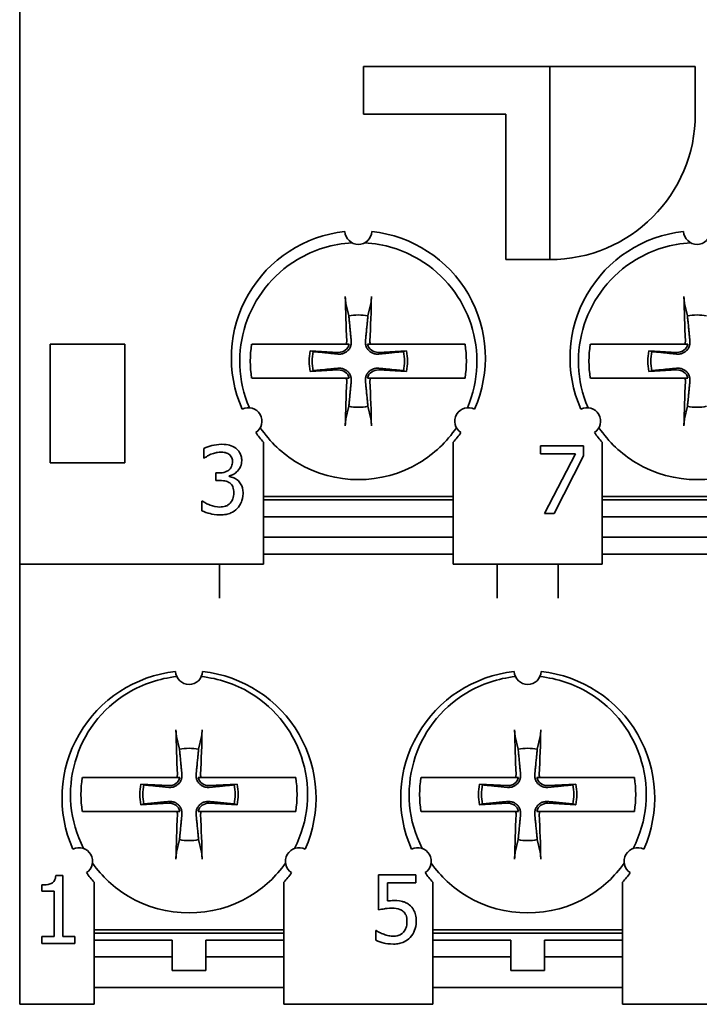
# Model space of a CAD drawing. Header units: millimetres. Extents: x 30 to 186, y 17 to 291.
# Tile 5 of 12: x 30 to 50, y 192 to 222. Entities that reach past the tile are written whole.
import ezdxf

# ---------------------------------------------------------------- set-up
doc = ezdxf.new("R2010")
doc.units = ezdxf.units.MM
doc.layers.add('Visible (ISO)', color=7, linetype='Continuous', lineweight=35)

msp = doc.modelspace()

# ---------------------------------------------------------------- linework, layer by layer
at = {"layer": 'Visible (ISO)'}
for p, q in [((30.339, 206.486), (30.339, 265.486)), ((40.489, 220.186), (50.289, 220.186)), ((40.489, 218.786), (40.489, 220.186)), ((45.989, 214.486), (45.989, 220.186)), ((50.289, 220.186), (50.289, 218.786)), ((44.689, 218.786), (40.489, 218.786)), ((44.689, 214.486), (44.689, 218.786)), ((45.989, 214.486), (44.689, 214.486)), ((39.97, 213.193), (40.057, 212.821)), ((40.622, 212.821), (40.708, 213.193)), ((49.97, 213.193), (50.057, 212.821)), ((31.239, 211.986), (33.439, 211.986)), ((31.239, 208.486), (31.239, 211.986)), ((33.439, 211.986), (33.439, 208.486)), ((39.983, 211.986), (37.546, 211.986)), ((39.747, 211.746), (38.92, 211.789)), ((39.004, 211.769), (38.92, 211.789)), ((43.133, 211.986), (40.696, 211.986)), ((41.759, 211.789), (40.932, 211.746)), ((41.759, 211.789), (41.674, 211.769)), ((49.983, 211.986), (47.546, 211.986)), ((49.747, 211.746), (48.92, 211.789)), ((49.004, 211.769), (48.92, 211.789)), ((38.92, 211.184), (39.747, 211.227)), ((38.92, 211.184), (39.004, 211.204)), ((40.932, 211.227), (41.759, 211.184)), ((41.674, 211.204), (41.759, 211.184)), ((48.92, 211.184), (49.747, 211.227)), ((48.92, 211.184), (49.004, 211.204)), ((37.546, 210.986), (39.983, 210.986)), ((40.696, 210.986), (43.133, 210.986)), ((47.546, 210.986), (49.983, 210.986)), ((40.057, 210.152), (39.97, 209.779)), ((40.708, 209.779), (40.622, 210.152)), ((50.057, 210.152), (49.97, 209.779)), ((35.774, 208.905), (35.774, 208.622)), ((37.539, 206.486), (37.539, 209.092)), ((43.139, 209.092), (43.139, 206.486)), ((45.722, 208.986), (45.722, 208.751)), ((46.991, 208.986), (45.722, 208.986)), ((46.991, 208.687), (46.991, 208.986)), ((47.539, 206.486), (47.539, 209.092)), ((35.774, 208.622), (35.79, 208.622)), ((45.722, 208.751), (46.754, 208.751)), ((46.754, 208.751), (45.84, 206.986)), ((46.125, 206.986), (46.991, 208.687)), ((33.439, 208.486), (31.239, 208.486)), ((36.216, 208.183), (36.127, 208.183)), ((36.127, 208.183), (36.127, 207.961)), ((36.526, 208.079), (36.526, 208.098)), ((36.127, 207.961), (36.24, 207.961)), ((38.261, 207.486), (37.539, 207.486)), ((38.539, 207.486), (38.261, 207.486)), ((42.139, 207.486), (38.539, 207.486)), ((42.417, 207.486), (42.139, 207.486)), ((43.139, 207.486), (42.417, 207.486)), ((48.261, 207.486), (47.539, 207.486)), ((48.539, 207.486), (48.261, 207.486)), ((52.139, 207.486), (48.539, 207.486)), ((35.718, 207.351), (35.718, 207.067)), ((35.738, 207.351), (35.718, 207.351)), ((43.139, 207.386), (37.539, 207.386)), ((53.139, 207.386), (47.539, 207.386)), ((37.539, 206.886), (43.139, 206.886)), ((45.84, 206.986), (46.125, 206.986)), ((47.539, 206.886), (53.139, 206.886)), ((30.339, 205.486), (30.339, 206.486)), ((37.539, 206.486), (37.539, 205.486)), ((37.539, 206.286), (43.139, 206.286)), ((43.139, 205.486), (43.139, 206.486)), ((47.539, 206.486), (47.539, 205.486)), ((47.539, 206.286), (53.139, 206.286)), ((43.139, 205.786), (37.539, 205.786)), ((53.139, 205.786), (47.539, 205.786)), ((30.339, 205.486), (30.339, 204.486)), ((30.339, 205.486), (37.539, 205.486)), ((36.239, 204.486), (36.239, 205.486)), ((43.139, 205.486), (47.539, 205.486)), ((44.439, 205.486), (44.439, 204.486)), ((46.239, 204.486), (46.239, 205.486)), ((30.339, 193.486), (30.339, 204.486)), ((34.97, 200.393), (35.057, 200.021)), ((35.622, 200.021), (35.708, 200.393)), ((44.97, 200.393), (45.057, 200.021)), ((45.622, 200.021), (45.708, 200.393)), ((34.983, 199.186), (32.546, 199.186)), ((34.747, 198.946), (33.92, 198.989)), ((34.004, 198.969), (33.92, 198.989)), ((38.133, 199.186), (35.696, 199.186)), ((36.759, 198.989), (35.932, 198.946)), ((36.759, 198.989), (36.674, 198.969)), ((44.983, 199.186), (42.546, 199.186)), ((44.747, 198.946), (43.92, 198.989)), ((44.004, 198.969), (43.92, 198.989)), ((48.133, 199.186), (45.696, 199.186)), ((46.759, 198.989), (45.932, 198.946)), ((46.759, 198.989), (46.674, 198.969)), ((33.92, 198.384), (34.747, 198.427)), ((33.92, 198.384), (34.004, 198.404)), ((35.932, 198.427), (36.759, 198.384)), ((36.674, 198.404), (36.759, 198.384)), ((43.92, 198.384), (44.747, 198.427)), ((43.92, 198.384), (44.004, 198.404)), ((45.932, 198.427), (46.759, 198.384)), ((46.674, 198.404), (46.759, 198.384)), ((32.546, 198.186), (34.983, 198.186)), ((35.696, 198.186), (38.133, 198.186)), ((42.546, 198.186), (44.983, 198.186)), ((45.696, 198.186), (48.133, 198.186)), ((35.057, 197.352), (34.97, 196.979)), ((35.708, 196.979), (35.622, 197.352)), ((45.057, 197.352), (44.97, 196.979)), ((45.708, 196.979), (45.622, 197.352)), ((31.613, 196.29), (31.405, 196.29)), ((31.613, 194.487), (31.613, 196.29)), ((32.539, 193.486), (32.539, 196.092)), ((38.139, 196.092), (38.139, 193.486)), ((42.036, 196.308), (40.938, 196.308)), ((40.938, 196.308), (40.938, 195.277)), ((41.196, 195.539), (41.196, 196.073)), ((41.196, 196.073), (42.036, 196.073)), ((42.036, 196.073), (42.036, 196.308)), ((42.539, 193.486), (42.539, 196.092)), ((48.139, 196.092), (48.139, 193.486)), ((30.992, 196.011), (30.992, 195.828)), ((30.992, 195.828), (31.355, 195.828)), ((31.355, 195.828), (31.355, 194.487)), ((33.261, 194.686), (32.539, 194.686)), ((33.539, 194.686), (33.261, 194.686)), ((37.139, 194.686), (33.539, 194.686)), ((37.417, 194.686), (37.139, 194.686)), ((38.139, 194.686), (37.417, 194.686)), ((40.875, 194.662), (40.856, 194.662)), ((40.856, 194.662), (40.856, 194.379)), ((43.261, 194.686), (42.539, 194.686)), ((43.539, 194.686), (43.261, 194.686)), ((47.139, 194.686), (43.539, 194.686)), ((47.417, 194.686), (47.139, 194.686)), ((48.139, 194.686), (47.417, 194.686)), ((30.992, 194.487), (30.992, 194.283)), ((31.355, 194.487), (30.992, 194.487)), ((31.968, 194.487), (31.613, 194.487)), ((31.968, 194.283), (31.968, 194.487)), ((38.139, 194.586), (32.539, 194.586)), ((34.839, 194.386), (32.539, 194.386)), ((34.839, 193.886), (34.839, 194.386)), ((38.139, 194.386), (35.839, 194.386)), ((35.839, 194.386), (35.839, 193.886)), ((48.139, 194.586), (42.539, 194.586)), ((44.839, 194.386), (42.539, 194.386)), ((44.839, 193.886), (44.839, 194.386)), ((48.139, 194.386), (45.839, 194.386)), ((45.839, 194.386), (45.839, 193.886)), ((30.992, 194.283), (31.968, 194.283)), ((32.539, 193.886), (34.839, 193.886)), ((34.839, 193.486), (34.839, 193.886)), ((35.839, 193.886), (38.139, 193.886)), ((35.839, 193.886), (35.839, 193.486)), ((42.539, 193.886), (44.839, 193.886)), ((44.839, 193.486), (44.839, 193.886)), ((45.839, 193.886), (48.139, 193.886)), ((45.839, 193.886), (45.839, 193.486)), ((30.339, 192.486), (30.339, 193.486)), ((32.539, 193.486), (32.539, 192.486)), ((35.839, 193.486), (34.839, 193.486)), ((38.139, 192.486), (38.139, 193.486)), ((42.539, 193.486), (42.539, 192.486)), ((45.839, 193.486), (44.839, 193.486)), ((48.139, 192.486), (48.139, 193.486)), ((32.539, 192.986), (38.139, 192.986)), ((42.539, 192.986), (48.139, 192.986)), ((30.339, 192.486), (32.539, 192.486)), ((38.139, 192.486), (42.539, 192.486)), ((48.139, 192.486), (52.539, 192.486))]:
    msp.add_line(p, q, dxfattribs=at)
for centre, radius, start, end in [((45.989, 218.786), 4.3, 270, 0), ((40.339, 211.586), 3.75, 96.1145, 203.8855), ((40.339, 215.336), 0.4, 183.0572, 356.9428), ((40.339, 211.586), 3.75, 336.1145, 83.8855), ((50.339, 211.586), 3.75, 96.1145, 203.8855), ((50.339, 215.336), 0.4, 183.0572, 356.9428), ((40.339, 211.486), 3.5, 93.0229, 120.9497), ((40.339, 211.486), 3.5, 59.0503, 86.9771), ((50.339, 211.486), 3.5, 93.0229, 120.9497), ((40.339, 211.486), 3.5, 120.9497, 203.1517), ((40.339, 211.486), 3.5, 336.8483, 59.0503), ((50.339, 211.486), 3.5, 120.9497, 203.1517), ((40.339, 211.486), 1.364, 78.0487, 101.9513), ((50.339, 211.486), 1.364, 78.0487, 101.9513), ((40.339, 211.486), 3.19, 170.9822, 189.0178), ((40.339, 211.486), 1.451, 167.9816, 192.0184), ((40.339, 211.486), 1.364, 168.0487, 191.9513), ((39.763, 212.062), 0.317, 267.0335, 346.1335), ((40.915, 212.062), 0.317, 193.8665, 272.9665), ((40.339, 211.486), 1.364, 348.0487, 11.9513), ((40.339, 211.486), 1.451, 347.9816, 12.0184), ((40.339, 211.486), 3.19, 350.9822, 9.0178), ((50.339, 211.486), 3.19, 170.9822, 189.0178), ((50.339, 211.486), 1.451, 167.9816, 192.0184), ((50.339, 211.486), 1.364, 168.0487, 191.9513), ((49.763, 212.062), 0.317, 267.0335, 346.1335), ((39.763, 210.91), 0.317, 13.8665, 92.9665), ((40.915, 210.91), 0.317, 87.0335, 166.1335), ((49.763, 210.91), 0.317, 13.8665, 92.9665), ((37.092, 209.711), 0.4, 303.0572, 116.9428), ((40.339, 211.486), 1.364, 258.0487, 281.9513), ((43.587, 209.711), 0.4, 63.0572, 236.9428), ((47.092, 209.711), 0.4, 303.0572, 116.9428), ((50.339, 211.486), 1.364, 258.0487, 281.9513), ((40.339, 211.486), 3.5, 214.1666, 239.0503), ((40.339, 211.486), 3.5, 300.9497, 325.8334), ((50.339, 211.486), 3.5, 214.1666, 239.0503), ((40.339, 211.586), 3.75, 216.1145, 221.6975), ((40.339, 211.586), 3.75, 318.3025, 323.8855), ((50.339, 211.586), 3.75, 216.1145, 221.6975), ((40.339, 211.486), 3.5, 239.0503, 300.9497), ((50.339, 211.486), 3.5, 239.0503, 300.9497), ((35.339, 198.586), 3.75, 96.1145, 203.8855), ((35.339, 198.686), 3.5, 95.9469, 120.9497), ((35.339, 202.336), 0.4, 183.0572, 356.9428), ((35.339, 198.686), 3.5, 59.0503, 84.0531), ((35.339, 198.586), 3.75, 336.1145, 83.8855), ((45.339, 198.586), 3.75, 96.1145, 203.8855), ((45.339, 198.686), 3.5, 95.9469, 120.9497), ((45.339, 202.336), 0.4, 183.0572, 356.9428), ((45.339, 198.686), 3.5, 59.0503, 84.0531), ((45.339, 198.586), 3.75, 336.1145, 83.8855), ((35.339, 198.686), 3.5, 120.9497, 207.1662), ((35.339, 198.686), 3.5, 332.8338, 59.0503), ((45.339, 198.686), 3.5, 120.9497, 207.1662), ((45.339, 198.686), 3.5, 332.8338, 59.0503), ((35.339, 198.686), 1.364, 78.0487, 101.9513), ((45.339, 198.686), 1.364, 78.0487, 101.9513), ((35.339, 198.686), 3.19, 170.9822, 189.0178), ((35.339, 198.686), 1.451, 167.9816, 192.0184), ((35.339, 198.686), 1.364, 168.0487, 191.9513), ((34.763, 199.262), 0.317, 267.0335, 346.1335), ((35.915, 199.262), 0.317, 193.8665, 272.9665), ((35.339, 198.686), 1.364, 348.0487, 11.9513), ((35.339, 198.686), 1.451, 347.9816, 12.0184), ((35.339, 198.686), 3.19, 350.9822, 9.0178), ((45.339, 198.686), 3.19, 170.9822, 189.0178), ((45.339, 198.686), 1.451, 167.9816, 192.0184), ((45.339, 198.686), 1.364, 168.0487, 191.9513), ((44.763, 199.262), 0.317, 267.0335, 346.1335), ((45.915, 199.262), 0.317, 193.8665, 272.9665), ((45.339, 198.686), 1.364, 348.0487, 11.9513), ((45.339, 198.686), 1.451, 347.9816, 12.0184), ((45.339, 198.686), 3.19, 350.9822, 9.0178), ((34.763, 198.11), 0.317, 13.8665, 92.9665), ((35.915, 198.11), 0.317, 87.0335, 166.1335), ((44.763, 198.11), 0.317, 13.8665, 92.9665), ((45.915, 198.11), 0.317, 87.0335, 166.1335), ((35.339, 198.686), 1.364, 258.0487, 281.9513), ((45.339, 198.686), 1.364, 258.0487, 281.9513), ((32.092, 196.711), 0.4, 303.0572, 116.9428), ((38.587, 196.711), 0.4, 63.0572, 236.9428), ((42.092, 196.711), 0.4, 303.0572, 116.9428), ((48.587, 196.711), 0.4, 63.0572, 236.9428), ((35.339, 198.686), 3.5, 215.4449, 239.0503), ((35.339, 198.686), 3.5, 300.9497, 324.5551), ((45.339, 198.686), 3.5, 215.4449, 239.0503), ((45.339, 198.686), 3.5, 300.9497, 324.5551), ((35.339, 198.586), 3.75, 216.1145, 221.6975), ((35.339, 198.586), 3.75, 318.3025, 323.8855), ((45.339, 198.586), 3.75, 216.1145, 221.6975), ((45.339, 198.586), 3.75, 318.3025, 323.8855), ((35.339, 198.686), 3.5, 239.0503, 300.9497), ((45.339, 198.686), 3.5, 239.0503, 300.9497)]:
    msp.add_arc(centre, radius, start, end, dxfattribs=at)
for centre, major_axis, start_param, end_param in [((40.546, 211.497), (0.31, -5.988), 4.385115, 4.611319), ((40.132, 211.497), (0.31, 5.988), 4.813459, 5.039663), ((50.546, 211.497), (0.31, -5.988), 4.385115, 4.611319), ((40.546, 211.476), (-0.31, -5.988), 4.813459, 5.039663), ((40.132, 211.476), (-0.31, 5.988), 4.385115, 4.611319), ((50.546, 211.476), (-0.31, -5.988), 4.813459, 5.039663), ((35.546, 198.697), (0.31, -5.988), 4.385115, 4.611319), ((35.132, 198.697), (0.31, 5.988), 4.813459, 5.039663), ((45.546, 198.697), (0.31, -5.988), 4.385115, 4.611319), ((45.132, 198.697), (0.31, 5.988), 4.813459, 5.039663), ((35.546, 198.676), (-0.31, -5.988), 4.813459, 5.039663), ((35.132, 198.676), (-0.31, 5.988), 4.385115, 4.611319), ((45.546, 198.676), (-0.31, -5.988), 4.813459, 5.039663), ((45.132, 198.676), (-0.31, 5.988), 4.385115, 4.611319)]:
    msp.add_ellipse(centre, major_axis=major_axis, ratio=0.087156, start_param=start_param, end_param=end_param, dxfattribs=at)
for points, knots in [([(39.97, 213.193), (39.968, 213.201), (39.966, 213.212), (39.963, 213.238), (39.961, 213.259), (39.957, 213.297), (39.956, 213.321), (39.954, 213.359), (39.953, 213.379), (39.952, 213.397)], [0.05679712, 0.05679712, 0.05679712, 0.05679712, 0.06179344, 0.06179344, 0.06795878, 0.06795878, 0.07419119, 0.07419119, 0.07940356, 0.07940356, 0.07940356, 0.07940356]), ([(40.726, 213.397), (40.726, 213.379), (40.725, 213.359), (40.723, 213.321), (40.721, 213.297), (40.718, 213.259), (40.715, 213.238), (40.712, 213.212), (40.71, 213.201), (40.708, 213.193)], [0.01964779, 0.01964779, 0.01964779, 0.01964779, 0.02486016, 0.02486016, 0.03109257, 0.03109257, 0.03725791, 0.03725791, 0.04225423, 0.04225423, 0.04225423, 0.04225423]), ([(49.97, 213.193), (49.968, 213.201), (49.966, 213.212), (49.963, 213.238), (49.961, 213.259), (49.957, 213.297), (49.956, 213.321), (49.954, 213.359), (49.953, 213.379), (49.952, 213.397)], [0.05679712, 0.05679712, 0.05679712, 0.05679712, 0.06179344, 0.06179344, 0.06795878, 0.06795878, 0.07419119, 0.07419119, 0.07940356, 0.07940356, 0.07940356, 0.07940356]), ([(40.129, 212.081), (40.13, 212.075), (40.13, 212.068), (40.132, 212.027), (40.128, 211.991), (40.113, 211.931), (40.102, 211.901), (40.07, 211.845), (40.05, 211.819), (40.007, 211.775), (39.981, 211.755), (39.925, 211.724), (39.895, 211.713), (39.835, 211.697), (39.799, 211.694), (39.757, 211.695), (39.751, 211.696), (39.744, 211.696)], [0.15911195, 0.15911195, 0.15911195, 0.15911195, 0.16115379, 0.16115379, 0.17207861, 0.17207861, 0.18130902, 0.18130902, 0.19053944, 0.19053944, 0.19976985, 0.19976985, 0.20900026, 0.20900026, 0.21992508, 0.21992508, 0.22196692, 0.22196692, 0.22196692, 0.22196692]), ([(40.934, 211.696), (40.928, 211.696), (40.921, 211.695), (40.879, 211.694), (40.844, 211.697), (40.783, 211.713), (40.754, 211.724), (40.698, 211.755), (40.671, 211.775), (40.628, 211.819), (40.608, 211.845), (40.577, 211.901), (40.565, 211.931), (40.55, 211.991), (40.546, 212.027), (40.548, 212.068), (40.549, 212.075), (40.549, 212.081)], [0.15911195, 0.15911195, 0.15911195, 0.15911195, 0.16115379, 0.16115379, 0.17207861, 0.17207861, 0.18130902, 0.18130902, 0.19053944, 0.19053944, 0.19976985, 0.19976985, 0.20900026, 0.20900026, 0.21992508, 0.21992508, 0.22196692, 0.22196692, 0.22196692, 0.22196692]), ([(40.696, 211.986), (40.688, 212.007), (40.684, 212.029), (40.682, 212.058), (40.682, 212.066), (40.682, 212.074)], [0.028720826, 0.028720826, 0.028720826, 0.028720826, 0.035056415, 0.035056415, 0.037440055, 0.037440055, 0.037440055, 0.037440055]), ([(50.129, 212.081), (50.13, 212.075), (50.13, 212.068), (50.132, 212.027), (50.128, 211.991), (50.113, 211.931), (50.102, 211.901), (50.07, 211.845), (50.05, 211.819), (50.007, 211.775), (49.981, 211.755), (49.925, 211.724), (49.895, 211.713), (49.835, 211.697), (49.799, 211.694), (49.757, 211.695), (49.751, 211.696), (49.744, 211.696)], [0.15911195, 0.15911195, 0.15911195, 0.15911195, 0.16115379, 0.16115379, 0.17207861, 0.17207861, 0.18130902, 0.18130902, 0.19053944, 0.19053944, 0.19976985, 0.19976985, 0.20900026, 0.20900026, 0.21992508, 0.21992508, 0.22196692, 0.22196692, 0.22196692, 0.22196692]), ([(37.189, 211.986), (37.211, 211.986), (37.235, 211.986), (37.337, 211.986), (37.44, 211.986), (37.546, 211.986)], [0.07881728, 0.07881728, 0.07881728, 0.07881728, 0.08869526, 0.08869526, 0.12224023, 0.12224023, 0.12224023, 0.12224023]), ([(43.133, 211.986), (43.238, 211.986), (43.341, 211.986), (43.444, 211.986), (43.467, 211.986), (43.49, 211.986)], [0.60052001, 0.60052001, 0.60052001, 0.60052001, 0.63406498, 0.63406498, 0.64394296, 0.64394296, 0.64394296, 0.64394296]), ([(47.189, 211.986), (47.211, 211.986), (47.235, 211.986), (47.337, 211.986), (47.44, 211.986), (47.546, 211.986)], [0.07881728, 0.07881728, 0.07881728, 0.07881728, 0.08869526, 0.08869526, 0.12224023, 0.12224023, 0.12224023, 0.12224023]), ([(39.744, 211.276), (39.751, 211.277), (39.757, 211.278), (39.799, 211.279), (39.835, 211.275), (39.895, 211.26), (39.925, 211.249), (39.981, 211.218), (40.007, 211.198), (40.05, 211.154), (40.07, 211.128), (40.102, 211.072), (40.113, 211.042), (40.128, 210.982), (40.132, 210.946), (40.13, 210.905), (40.13, 210.898), (40.129, 210.891)], [0.15911195, 0.15911195, 0.15911195, 0.15911195, 0.16115379, 0.16115379, 0.17207861, 0.17207861, 0.18130902, 0.18130902, 0.19053944, 0.19053944, 0.19976985, 0.19976985, 0.20900026, 0.20900026, 0.21992508, 0.21992508, 0.22196692, 0.22196692, 0.22196692, 0.22196692]), ([(40.549, 210.891), (40.549, 210.898), (40.548, 210.905), (40.546, 210.946), (40.55, 210.982), (40.565, 211.042), (40.577, 211.072), (40.608, 211.128), (40.628, 211.154), (40.671, 211.198), (40.698, 211.218), (40.754, 211.249), (40.783, 211.26), (40.844, 211.275), (40.879, 211.279), (40.921, 211.278), (40.928, 211.277), (40.934, 211.276)], [0.15911195, 0.15911195, 0.15911195, 0.15911195, 0.16115379, 0.16115379, 0.17207861, 0.17207861, 0.18130902, 0.18130902, 0.19053944, 0.19053944, 0.19976985, 0.19976985, 0.20900026, 0.20900026, 0.21992508, 0.21992508, 0.22196692, 0.22196692, 0.22196692, 0.22196692]), ([(49.744, 211.276), (49.751, 211.277), (49.757, 211.278), (49.799, 211.279), (49.835, 211.275), (49.895, 211.26), (49.925, 211.249), (49.981, 211.218), (50.007, 211.198), (50.05, 211.154), (50.07, 211.128), (50.102, 211.072), (50.113, 211.042), (50.128, 210.982), (50.132, 210.946), (50.13, 210.905), (50.13, 210.898), (50.129, 210.891)], [0.15911195, 0.15911195, 0.15911195, 0.15911195, 0.16115379, 0.16115379, 0.17207861, 0.17207861, 0.18130902, 0.18130902, 0.19053944, 0.19053944, 0.19976985, 0.19976985, 0.20900026, 0.20900026, 0.21992508, 0.21992508, 0.22196692, 0.22196692, 0.22196692, 0.22196692]), ([(37.546, 210.986), (37.44, 210.986), (37.337, 210.986), (37.235, 210.986), (37.211, 210.986), (37.189, 210.986)], [0.60052001, 0.60052001, 0.60052001, 0.60052001, 0.63406498, 0.63406498, 0.64394296, 0.64394296, 0.64394296, 0.64394296]), ([(39.983, 210.986), (39.99, 210.965), (39.994, 210.943), (39.996, 210.915), (39.996, 210.907), (39.996, 210.898)], [0.028720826, 0.028720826, 0.028720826, 0.028720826, 0.035056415, 0.035056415, 0.037440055, 0.037440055, 0.037440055, 0.037440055]), ([(43.49, 210.986), (43.467, 210.986), (43.444, 210.986), (43.341, 210.986), (43.238, 210.986), (43.133, 210.986)], [0.07881728, 0.07881728, 0.07881728, 0.07881728, 0.08869526, 0.08869526, 0.12224023, 0.12224023, 0.12224023, 0.12224023]), ([(47.546, 210.986), (47.44, 210.986), (47.337, 210.986), (47.235, 210.986), (47.211, 210.986), (47.189, 210.986)], [0.60052001, 0.60052001, 0.60052001, 0.60052001, 0.63406498, 0.63406498, 0.64394296, 0.64394296, 0.64394296, 0.64394296]), ([(49.983, 210.986), (49.99, 210.965), (49.994, 210.943), (49.996, 210.915), (49.996, 210.907), (49.996, 210.898)], [0.028720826, 0.028720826, 0.028720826, 0.028720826, 0.035056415, 0.035056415, 0.037440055, 0.037440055, 0.037440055, 0.037440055]), ([(39.952, 209.576), (39.953, 209.594), (39.954, 209.614), (39.956, 209.652), (39.957, 209.676), (39.961, 209.714), (39.963, 209.734), (39.966, 209.761), (39.968, 209.772), (39.97, 209.779)], [0.01964779, 0.01964779, 0.01964779, 0.01964779, 0.02486016, 0.02486016, 0.03109257, 0.03109257, 0.03725791, 0.03725791, 0.04225423, 0.04225423, 0.04225423, 0.04225423]), ([(40.708, 209.779), (40.71, 209.772), (40.712, 209.761), (40.715, 209.734), (40.718, 209.714), (40.721, 209.676), (40.723, 209.652), (40.725, 209.614), (40.726, 209.594), (40.726, 209.576)], [0.05679712, 0.05679712, 0.05679712, 0.05679712, 0.06179344, 0.06179344, 0.06795878, 0.06795878, 0.07419119, 0.07419119, 0.07940356, 0.07940356, 0.07940356, 0.07940356]), ([(49.952, 209.576), (49.953, 209.594), (49.954, 209.614), (49.956, 209.652), (49.957, 209.676), (49.961, 209.714), (49.963, 209.734), (49.966, 209.761), (49.968, 209.772), (49.97, 209.779)], [0.01964779, 0.01964779, 0.01964779, 0.01964779, 0.02486016, 0.02486016, 0.03109257, 0.03109257, 0.03725791, 0.03725791, 0.04225423, 0.04225423, 0.04225423, 0.04225423]), ([(36.295, 209.029), (36.2, 209.029), (36.104, 209.014), (35.945, 208.974), (35.849, 208.946), (35.774, 208.905)], [-0.06171242, -0.06171242, -0.06171242, -0.06171242, -0.02570947, -0.02570947, 0, 0, 0, 0]), ([(36.717, 208.915), (36.661, 208.955), (36.599, 208.983), (36.486, 209.014), (36.412, 209.029), (36.295, 209.029)], [-0.08462428, -0.08462428, -0.08462428, -0.08462428, -0.03483392, -0.03483392, 0, 0, 0, 0]), ([(36.895, 208.546), (36.895, 208.591), (36.89, 208.636), (36.871, 208.711), (36.858, 208.75), (36.802, 208.841), (36.763, 208.882), (36.717, 208.915)], [-0.05310489, -0.05310489, -0.05310489, -0.05310489, -0.03198949, -0.03198949, -0.01711584, -0.01711584, 0, 0, 0, 0]), ([(35.79, 208.622), (35.817, 208.641), (35.846, 208.66), (35.888, 208.685), (35.923, 208.706), (35.987, 208.734)], [-0.06738918, -0.06738918, -0.06738918, -0.06738918, -0.02093143, -0.02093143, 0, 0, 0, 0]), ([(35.987, 208.734), (36.034, 208.752), (36.081, 208.767), (36.152, 208.785), (36.204, 208.797), (36.274, 208.797)], [-0.06622505, -0.06622505, -0.06622505, -0.06622505, -0.02097974, -0.02097974, 0, 0, 0, 0]), ([(36.274, 208.797), (36.318, 208.797), (36.363, 208.793), (36.426, 208.779), (36.47, 208.767), (36.517, 208.735)], [-0.05375645, -0.05375645, -0.05375645, -0.05375645, -0.01721494, -0.01721494, 0, 0, 0, 0]), ([(36.517, 208.735), (36.536, 208.722), (36.553, 208.707), (36.578, 208.675), (36.593, 208.654), (36.618, 208.592), (36.623, 208.555), (36.623, 208.518)], [-0.03133785, -0.03133785, -0.03133785, -0.03133785, -0.01985532, -0.01985532, -0.01105946, -0.01105946, 0, 0, 0, 0]), ([(36.623, 208.518), (36.623, 208.493), (36.621, 208.468), (36.612, 208.42), (36.605, 208.398), (36.581, 208.344), (36.561, 208.315), (36.505, 208.261), (36.464, 208.236), (36.354, 208.192), (36.285, 208.183), (36.216, 208.183)], [-0.06573164, -0.06573164, -0.06573164, -0.06573164, -0.0567483, -0.0567483, -0.04850823, -0.04850823, -0.035576, -0.035576, -0.02058181, -0.02058181, 0, 0, 0, 0]), ([(36.526, 208.098), (36.572, 208.108), (36.616, 208.125), (36.7, 208.173), (36.738, 208.203), (36.819, 208.29), (36.846, 208.337), (36.885, 208.43), (36.895, 208.487), (36.895, 208.546)], [-0.04748843, -0.04748843, -0.04748843, -0.04748843, -0.03892841, -0.03892841, -0.03018678, -0.03018678, -0.01756637, -0.01756637, 0, 0, 0, 0]), ([(36.795, 207.949), (36.755, 207.986), (36.711, 208.016), (36.617, 208.054), (36.572, 208.069), (36.526, 208.079)], [-0.03040014, -0.03040014, -0.03040014, -0.03040014, -0.01417411, -0.01417411, 0, 0, 0, 0]), ([(36.24, 207.961), (36.325, 207.961), (36.39, 207.951), (36.471, 207.929), (36.508, 207.913), (36.542, 207.889)], [-0.02515759, -0.02515759, -0.02515759, -0.02515759, -0.0122712, -0.0122712, 0, 0, 0, 0]), ([(36.542, 207.889), (36.562, 207.875), (36.58, 207.858), (36.615, 207.812), (36.627, 207.786), (36.654, 207.719), (36.662, 207.66), (36.662, 207.599)], [-0.02883318, -0.02883318, -0.02883318, -0.02883318, -0.02418933, -0.02418933, -0.0181473, -0.0181473, 0, 0, 0, 0]), ([(36.934, 207.58), (36.934, 207.627), (36.93, 207.675), (36.914, 207.749), (36.904, 207.788), (36.857, 207.878), (36.83, 207.917), (36.795, 207.949)], [-0.05807597, -0.05807597, -0.05807597, -0.05807597, -0.03031514, -0.03031514, -0.01432882, -0.01432882, 0, 0, 0, 0]), ([(36.662, 207.599), (36.662, 207.535), (36.654, 207.472), (36.624, 207.397), (36.603, 207.346), (36.551, 207.288)], [-0.07759926, -0.07759926, -0.07759926, -0.07759926, -0.02320422, -0.02320422, 0, 0, 0, 0]), ([(36.757, 207.129), (36.814, 207.188), (36.857, 207.255), (36.907, 207.378), (36.934, 207.46), (36.934, 207.58)], [-0.09365566, -0.09365566, -0.09365566, -0.09365566, -0.03580663, -0.03580663, 0, 0, 0, 0]), ([(36.248, 207.176), (36.15, 207.176), (36.056, 207.197), (35.923, 207.249), (35.819, 207.292), (35.738, 207.351)], [-0.09691677, -0.09691677, -0.09691677, -0.09691677, -0.03026212, -0.03026212, 0, 0, 0, 0]), ([(36.551, 207.288), (36.533, 207.268), (36.512, 207.251), (36.466, 207.222), (36.44, 207.21), (36.36, 207.185), (36.304, 207.176), (36.248, 207.176)], [-0.03324338, -0.03324338, -0.03324338, -0.03324338, -0.02511279, -0.02511279, -0.01673376, -0.01673376, 0, 0, 0, 0]), ([(36.265, 206.944), (36.321, 206.944), (36.377, 206.949), (36.483, 206.969), (36.531, 206.984), (36.646, 207.035), (36.706, 207.076), (36.757, 207.129)], [-0.05431345, -0.05431345, -0.05431345, -0.05431345, -0.03758207, -0.03758207, -0.02222544, -0.02222544, 0, 0, 0, 0]), ([(35.718, 207.067), (35.795, 207.029), (35.883, 207.001), (36.015, 206.969), (36.122, 206.944), (36.265, 206.944)], [-0.1166828, -0.1166828, -0.1166828, -0.1166828, -0.0428529, -0.0428529, 0, 0, 0, 0]), ([(34.97, 200.393), (34.968, 200.401), (34.966, 200.412), (34.963, 200.438), (34.961, 200.459), (34.957, 200.497), (34.956, 200.521), (34.954, 200.559), (34.953, 200.579), (34.952, 200.597)], [0.05679712, 0.05679712, 0.05679712, 0.05679712, 0.06179344, 0.06179344, 0.06795878, 0.06795878, 0.07419119, 0.07419119, 0.07940356, 0.07940356, 0.07940356, 0.07940356]), ([(35.726, 200.597), (35.726, 200.579), (35.725, 200.559), (35.723, 200.521), (35.721, 200.497), (35.718, 200.459), (35.715, 200.438), (35.712, 200.412), (35.71, 200.401), (35.708, 200.393)], [0.01964779, 0.01964779, 0.01964779, 0.01964779, 0.02486016, 0.02486016, 0.03109257, 0.03109257, 0.03725791, 0.03725791, 0.04225423, 0.04225423, 0.04225423, 0.04225423]), ([(44.97, 200.393), (44.968, 200.401), (44.966, 200.412), (44.963, 200.438), (44.961, 200.459), (44.957, 200.497), (44.956, 200.521), (44.954, 200.559), (44.953, 200.579), (44.952, 200.597)], [0.05679712, 0.05679712, 0.05679712, 0.05679712, 0.06179344, 0.06179344, 0.06795878, 0.06795878, 0.07419119, 0.07419119, 0.07940356, 0.07940356, 0.07940356, 0.07940356]), ([(45.726, 200.597), (45.726, 200.579), (45.725, 200.559), (45.723, 200.521), (45.721, 200.497), (45.718, 200.459), (45.715, 200.438), (45.712, 200.412), (45.71, 200.401), (45.708, 200.393)], [0.01964779, 0.01964779, 0.01964779, 0.01964779, 0.02486016, 0.02486016, 0.03109257, 0.03109257, 0.03725791, 0.03725791, 0.04225423, 0.04225423, 0.04225423, 0.04225423]), ([(35.129, 199.281), (35.13, 199.275), (35.13, 199.268), (35.132, 199.227), (35.128, 199.191), (35.113, 199.131), (35.102, 199.101), (35.07, 199.045), (35.05, 199.019), (35.007, 198.975), (34.981, 198.955), (34.925, 198.924), (34.895, 198.913), (34.835, 198.897), (34.799, 198.894), (34.757, 198.895), (34.751, 198.896), (34.744, 198.896)], [0.15911195, 0.15911195, 0.15911195, 0.15911195, 0.16115379, 0.16115379, 0.17207861, 0.17207861, 0.18130902, 0.18130902, 0.19053944, 0.19053944, 0.19976985, 0.19976985, 0.20900026, 0.20900026, 0.21992508, 0.21992508, 0.22196692, 0.22196692, 0.22196692, 0.22196692]), ([(35.934, 198.896), (35.928, 198.896), (35.921, 198.895), (35.879, 198.894), (35.844, 198.897), (35.783, 198.913), (35.754, 198.924), (35.698, 198.955), (35.671, 198.975), (35.628, 199.019), (35.608, 199.045), (35.577, 199.101), (35.565, 199.131), (35.55, 199.191), (35.546, 199.227), (35.548, 199.268), (35.549, 199.275), (35.549, 199.281)], [0.15911195, 0.15911195, 0.15911195, 0.15911195, 0.16115379, 0.16115379, 0.17207861, 0.17207861, 0.18130902, 0.18130902, 0.19053944, 0.19053944, 0.19976985, 0.19976985, 0.20900026, 0.20900026, 0.21992508, 0.21992508, 0.22196692, 0.22196692, 0.22196692, 0.22196692]), ([(35.696, 199.186), (35.688, 199.207), (35.684, 199.229), (35.682, 199.258), (35.682, 199.266), (35.682, 199.274)], [0.028720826, 0.028720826, 0.028720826, 0.028720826, 0.035056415, 0.035056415, 0.037440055, 0.037440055, 0.037440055, 0.037440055]), ([(45.129, 199.281), (45.13, 199.275), (45.13, 199.268), (45.132, 199.227), (45.128, 199.191), (45.113, 199.131), (45.102, 199.101), (45.07, 199.045), (45.05, 199.019), (45.007, 198.975), (44.981, 198.955), (44.925, 198.924), (44.895, 198.913), (44.835, 198.897), (44.799, 198.894), (44.757, 198.895), (44.751, 198.896), (44.744, 198.896)], [0.15911195, 0.15911195, 0.15911195, 0.15911195, 0.16115379, 0.16115379, 0.17207861, 0.17207861, 0.18130902, 0.18130902, 0.19053944, 0.19053944, 0.19976985, 0.19976985, 0.20900026, 0.20900026, 0.21992508, 0.21992508, 0.22196692, 0.22196692, 0.22196692, 0.22196692]), ([(45.934, 198.896), (45.928, 198.896), (45.921, 198.895), (45.879, 198.894), (45.844, 198.897), (45.783, 198.913), (45.754, 198.924), (45.698, 198.955), (45.671, 198.975), (45.628, 199.019), (45.608, 199.045), (45.577, 199.101), (45.565, 199.131), (45.55, 199.191), (45.546, 199.227), (45.548, 199.268), (45.549, 199.275), (45.549, 199.281)], [0.15911195, 0.15911195, 0.15911195, 0.15911195, 0.16115379, 0.16115379, 0.17207861, 0.17207861, 0.18130902, 0.18130902, 0.19053944, 0.19053944, 0.19976985, 0.19976985, 0.20900026, 0.20900026, 0.21992508, 0.21992508, 0.22196692, 0.22196692, 0.22196692, 0.22196692]), ([(45.696, 199.186), (45.688, 199.207), (45.684, 199.229), (45.682, 199.258), (45.682, 199.266), (45.682, 199.274)], [0.028720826, 0.028720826, 0.028720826, 0.028720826, 0.035056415, 0.035056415, 0.037440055, 0.037440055, 0.037440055, 0.037440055]), ([(32.189, 199.186), (32.211, 199.186), (32.235, 199.186), (32.337, 199.186), (32.44, 199.186), (32.546, 199.186)], [0.07881728, 0.07881728, 0.07881728, 0.07881728, 0.08869526, 0.08869526, 0.12224023, 0.12224023, 0.12224023, 0.12224023]), ([(38.133, 199.186), (38.238, 199.186), (38.341, 199.186), (38.444, 199.186), (38.467, 199.186), (38.49, 199.186)], [0.60052001, 0.60052001, 0.60052001, 0.60052001, 0.63406498, 0.63406498, 0.64394296, 0.64394296, 0.64394296, 0.64394296]), ([(42.189, 199.186), (42.211, 199.186), (42.235, 199.186), (42.337, 199.186), (42.44, 199.186), (42.546, 199.186)], [0.07881728, 0.07881728, 0.07881728, 0.07881728, 0.08869526, 0.08869526, 0.12224023, 0.12224023, 0.12224023, 0.12224023]), ([(48.133, 199.186), (48.238, 199.186), (48.341, 199.186), (48.444, 199.186), (48.467, 199.186), (48.49, 199.186)], [0.60052001, 0.60052001, 0.60052001, 0.60052001, 0.63406498, 0.63406498, 0.64394296, 0.64394296, 0.64394296, 0.64394296]), ([(34.744, 198.476), (34.751, 198.477), (34.757, 198.478), (34.799, 198.479), (34.835, 198.475), (34.895, 198.46), (34.925, 198.449), (34.981, 198.418), (35.007, 198.398), (35.05, 198.354), (35.07, 198.328), (35.102, 198.272), (35.113, 198.242), (35.128, 198.182), (35.132, 198.146), (35.13, 198.105), (35.13, 198.098), (35.129, 198.091)], [0.15911195, 0.15911195, 0.15911195, 0.15911195, 0.16115379, 0.16115379, 0.17207861, 0.17207861, 0.18130902, 0.18130902, 0.19053944, 0.19053944, 0.19976985, 0.19976985, 0.20900026, 0.20900026, 0.21992508, 0.21992508, 0.22196692, 0.22196692, 0.22196692, 0.22196692]), ([(35.549, 198.091), (35.549, 198.098), (35.548, 198.105), (35.546, 198.146), (35.55, 198.182), (35.565, 198.242), (35.577, 198.272), (35.608, 198.328), (35.628, 198.354), (35.671, 198.398), (35.698, 198.418), (35.754, 198.449), (35.783, 198.46), (35.844, 198.475), (35.879, 198.479), (35.921, 198.478), (35.928, 198.477), (35.934, 198.476)], [0.15911195, 0.15911195, 0.15911195, 0.15911195, 0.16115379, 0.16115379, 0.17207861, 0.17207861, 0.18130902, 0.18130902, 0.19053944, 0.19053944, 0.19976985, 0.19976985, 0.20900026, 0.20900026, 0.21992508, 0.21992508, 0.22196692, 0.22196692, 0.22196692, 0.22196692]), ([(44.744, 198.476), (44.751, 198.477), (44.757, 198.478), (44.799, 198.479), (44.835, 198.475), (44.895, 198.46), (44.925, 198.449), (44.981, 198.418), (45.007, 198.398), (45.05, 198.354), (45.07, 198.328), (45.102, 198.272), (45.113, 198.242), (45.128, 198.182), (45.132, 198.146), (45.13, 198.105), (45.13, 198.098), (45.129, 198.091)], [0.15911195, 0.15911195, 0.15911195, 0.15911195, 0.16115379, 0.16115379, 0.17207861, 0.17207861, 0.18130902, 0.18130902, 0.19053944, 0.19053944, 0.19976985, 0.19976985, 0.20900026, 0.20900026, 0.21992508, 0.21992508, 0.22196692, 0.22196692, 0.22196692, 0.22196692]), ([(45.549, 198.091), (45.549, 198.098), (45.548, 198.105), (45.546, 198.146), (45.55, 198.182), (45.565, 198.242), (45.577, 198.272), (45.608, 198.328), (45.628, 198.354), (45.671, 198.398), (45.698, 198.418), (45.754, 198.449), (45.783, 198.46), (45.844, 198.475), (45.879, 198.479), (45.921, 198.478), (45.928, 198.477), (45.934, 198.476)], [0.15911195, 0.15911195, 0.15911195, 0.15911195, 0.16115379, 0.16115379, 0.17207861, 0.17207861, 0.18130902, 0.18130902, 0.19053944, 0.19053944, 0.19976985, 0.19976985, 0.20900026, 0.20900026, 0.21992508, 0.21992508, 0.22196692, 0.22196692, 0.22196692, 0.22196692]), ([(32.546, 198.186), (32.44, 198.186), (32.337, 198.186), (32.235, 198.186), (32.211, 198.186), (32.189, 198.186)], [0.60052001, 0.60052001, 0.60052001, 0.60052001, 0.63406498, 0.63406498, 0.64394296, 0.64394296, 0.64394296, 0.64394296]), ([(34.983, 198.186), (34.99, 198.165), (34.994, 198.143), (34.996, 198.115), (34.996, 198.107), (34.996, 198.098)], [0.028720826, 0.028720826, 0.028720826, 0.028720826, 0.035056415, 0.035056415, 0.037440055, 0.037440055, 0.037440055, 0.037440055]), ([(38.49, 198.186), (38.467, 198.186), (38.444, 198.186), (38.341, 198.186), (38.238, 198.186), (38.133, 198.186)], [0.07881728, 0.07881728, 0.07881728, 0.07881728, 0.08869526, 0.08869526, 0.12224023, 0.12224023, 0.12224023, 0.12224023]), ([(42.546, 198.186), (42.44, 198.186), (42.337, 198.186), (42.235, 198.186), (42.211, 198.186), (42.189, 198.186)], [0.60052001, 0.60052001, 0.60052001, 0.60052001, 0.63406498, 0.63406498, 0.64394296, 0.64394296, 0.64394296, 0.64394296]), ([(44.983, 198.186), (44.99, 198.165), (44.994, 198.143), (44.996, 198.115), (44.996, 198.107), (44.996, 198.098)], [0.028720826, 0.028720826, 0.028720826, 0.028720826, 0.035056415, 0.035056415, 0.037440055, 0.037440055, 0.037440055, 0.037440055]), ([(48.49, 198.186), (48.467, 198.186), (48.444, 198.186), (48.341, 198.186), (48.238, 198.186), (48.133, 198.186)], [0.07881728, 0.07881728, 0.07881728, 0.07881728, 0.08869526, 0.08869526, 0.12224023, 0.12224023, 0.12224023, 0.12224023]), ([(34.952, 196.776), (34.953, 196.794), (34.954, 196.814), (34.956, 196.852), (34.957, 196.876), (34.961, 196.914), (34.963, 196.934), (34.966, 196.961), (34.968, 196.972), (34.97, 196.979)], [0.01964779, 0.01964779, 0.01964779, 0.01964779, 0.02486016, 0.02486016, 0.03109257, 0.03109257, 0.03725791, 0.03725791, 0.04225423, 0.04225423, 0.04225423, 0.04225423]), ([(35.708, 196.979), (35.71, 196.972), (35.712, 196.961), (35.715, 196.934), (35.718, 196.914), (35.721, 196.876), (35.723, 196.852), (35.725, 196.814), (35.726, 196.794), (35.726, 196.776)], [0.05679712, 0.05679712, 0.05679712, 0.05679712, 0.06179344, 0.06179344, 0.06795878, 0.06795878, 0.07419119, 0.07419119, 0.07940356, 0.07940356, 0.07940356, 0.07940356]), ([(44.952, 196.776), (44.953, 196.794), (44.954, 196.814), (44.956, 196.852), (44.957, 196.876), (44.961, 196.914), (44.963, 196.934), (44.966, 196.961), (44.968, 196.972), (44.97, 196.979)], [0.01964779, 0.01964779, 0.01964779, 0.01964779, 0.02486016, 0.02486016, 0.03109257, 0.03109257, 0.03725791, 0.03725791, 0.04225423, 0.04225423, 0.04225423, 0.04225423]), ([(45.708, 196.979), (45.71, 196.972), (45.712, 196.961), (45.715, 196.934), (45.718, 196.914), (45.721, 196.876), (45.723, 196.852), (45.725, 196.814), (45.726, 196.794), (45.726, 196.776)], [0.05679712, 0.05679712, 0.05679712, 0.05679712, 0.06179344, 0.06179344, 0.06795878, 0.06795878, 0.07419119, 0.07419119, 0.07940356, 0.07940356, 0.07940356, 0.07940356]), ([(31.405, 196.29), (31.403, 196.263), (31.399, 196.235), (31.386, 196.186), (31.377, 196.164), (31.354, 196.122), (31.338, 196.102), (31.307, 196.077), (31.282, 196.058), (31.165, 196.018), (31.077, 196.011), (30.992, 196.011)], [-0.1319473, -0.1319473, -0.1319473, -0.1319473, -0.1000949, -0.1000949, -0.0726023, -0.0726023, -0.0428058, -0.0428058, -0.0256348, -0.0256348, 0, 0, 0, 0]), ([(41.378, 195.551), (41.349, 195.551), (41.32, 195.55), (41.278, 195.547), (41.243, 195.546), (41.196, 195.539)], [-0.04392599, -0.04392599, -0.04392599, -0.04392599, -0.01434738, -0.01434738, 0, 0, 0, 0]), ([(41.841, 195.426), (41.81, 195.45), (41.777, 195.471), (41.708, 195.504), (41.674, 195.517), (41.603, 195.534), (41.525, 195.551), (41.378, 195.551)], [-0.137693, -0.137693, -0.137693, -0.137693, -0.0895488, -0.0895488, -0.0440823, -0.0440823, 0, 0, 0, 0]), ([(40.938, 195.277), (40.993, 195.289), (41.06, 195.3), (41.143, 195.313), (41.225, 195.325), (41.334, 195.325)], [-0.09384685, -0.09384685, -0.09384685, -0.09384685, -0.0327235, -0.0327235, 0, 0, 0, 0]), ([(41.334, 195.325), (41.415, 195.325), (41.498, 195.315), (41.599, 195.278), (41.632, 195.259), (41.661, 195.233)], [-0.03230897, -0.03230897, -0.03230897, -0.03230897, -0.01159946, -0.01159946, 0, 0, 0, 0]), ([(41.661, 195.233), (41.68, 195.218), (41.696, 195.2), (41.73, 195.154), (41.741, 195.13), (41.768, 195.066), (41.775, 195.006), (41.775, 194.944)], [-0.02719399, -0.02719399, -0.02719399, -0.02719399, -0.02341256, -0.02341256, -0.01832973, -0.01832973, 0, 0, 0, 0]), ([(42.047, 194.943), (42.047, 195.006), (42.042, 195.072), (42.018, 195.179), (42.002, 195.227), (41.938, 195.337), (41.894, 195.386), (41.841, 195.426)], [-0.06302075, -0.06302075, -0.06302075, -0.06302075, -0.03803671, -0.03803671, -0.02004896, -0.02004896, 0, 0, 0, 0]), ([(41.775, 194.944), (41.775, 194.847), (41.759, 194.788), (41.731, 194.705), (41.706, 194.659), (41.673, 194.619)], [-0.02620916, -0.02620916, -0.02620916, -0.02620916, -0.01579273, -0.01579273, 0, 0, 0, 0]), ([(41.87, 194.461), (41.928, 194.524), (41.971, 194.596), (42.021, 194.729), (42.047, 194.817), (42.047, 194.943)], [-0.09373237, -0.09373237, -0.09373237, -0.09373237, -0.03761744, -0.03761744, 0, 0, 0, 0]), ([(41.091, 194.555), (41.048, 194.572), (41.004, 194.59), (40.948, 194.619), (40.905, 194.64), (40.875, 194.662)], [-0.04034348, -0.04034348, -0.04034348, -0.04034348, -0.01129064, -0.01129064, 0, 0, 0, 0]), ([(41.673, 194.619), (41.655, 194.598), (41.635, 194.58), (41.59, 194.548), (41.566, 194.536), (41.515, 194.516), (41.46, 194.497), (41.384, 194.497)], [-0.06631931, -0.06631931, -0.06631931, -0.06631931, -0.04441938, -0.04441938, -0.02281344, -0.02281344, 0, 0, 0, 0]), ([(40.856, 194.379), (40.931, 194.342), (41.015, 194.316), (41.149, 194.285), (41.249, 194.265), (41.379, 194.265)], [-0.101013, -0.101013, -0.101013, -0.101013, -0.0391449, -0.0391449, 0, 0, 0, 0]), ([(41.384, 194.497), (41.335, 194.497), (41.284, 194.501), (41.187, 194.524), (41.138, 194.539), (41.091, 194.555)], [-0.02994602, -0.02994602, -0.02994602, -0.02994602, -0.01512816, -0.01512816, 0, 0, 0, 0]), ([(41.379, 194.265), (41.436, 194.265), (41.492, 194.271), (41.583, 194.29), (41.635, 194.305), (41.761, 194.366), (41.82, 194.408), (41.87, 194.461)], [-0.07236542, -0.07236542, -0.07236542, -0.07236542, -0.04201023, -0.04201023, -0.02201534, -0.02201534, 0, 0, 0, 0])]:
    msp.add_open_spline(points, degree=3, knots=knots, dxfattribs=at)
for points, weights in [([(40.057, 212.821), (40.106, 212.314), (40.129, 212.081)], [1, 1.50562197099, 1.94775474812]), ([(40.549, 212.081), (40.572, 212.314), (40.622, 212.821)], [1.94775474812, 1.50562197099, 1]), ([(50.057, 212.821), (50.106, 212.314), (50.129, 212.081)], [1, 1.50562197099, 1.94775474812]), ([(39.744, 211.696), (39.511, 211.719), (39.004, 211.769)], [1.94775474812, 1.50562197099, 1]), ([(39.983, 211.986), (40.02, 211.986), (40.071, 211.986)], [1.00013999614, 1.01323418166, 1]), ([(40.607, 211.986), (40.658, 211.986), (40.696, 211.986)], [1, 1.01323417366, 1.0001399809]), ([(41.674, 211.769), (41.167, 211.719), (40.934, 211.696)], [1, 1.50562197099, 1.94775474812]), ([(49.744, 211.696), (49.511, 211.719), (49.004, 211.769)], [1.94775474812, 1.50562197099, 1]), ([(49.983, 211.986), (50.02, 211.986), (50.071, 211.986)], [1.00013999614, 1.01323418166, 1]), ([(39.004, 211.204), (39.511, 211.254), (39.744, 211.276)], [1, 1.50562197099, 1.94775474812]), ([(40.934, 211.276), (41.167, 211.254), (41.674, 211.204)], [1.94775474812, 1.50562197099, 1]), ([(49.004, 211.204), (49.511, 211.254), (49.744, 211.276)], [1, 1.50562197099, 1.94775474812]), ([(40.071, 210.986), (40.02, 210.986), (39.983, 210.986)], [1, 1.01323417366, 1.0001399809]), ([(40.129, 210.891), (40.106, 210.658), (40.057, 210.152)], [1.94775474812, 1.50562197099, 1]), ([(40.622, 210.152), (40.572, 210.658), (40.549, 210.891)], [1, 1.50562197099, 1.94775474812]), ([(40.696, 210.986), (40.658, 210.986), (40.607, 210.986)], [1.00013999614, 1.01323418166, 1]), ([(50.071, 210.986), (50.02, 210.986), (49.983, 210.986)], [1, 1.01323417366, 1.0001399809]), ([(50.129, 210.891), (50.106, 210.658), (50.057, 210.152)], [1.94775474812, 1.50562197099, 1]), ([(35.057, 200.021), (35.106, 199.514), (35.129, 199.281)], [1, 1.50562197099, 1.94775474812]), ([(35.549, 199.281), (35.572, 199.514), (35.622, 200.021)], [1.94775474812, 1.50562197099, 1]), ([(45.057, 200.021), (45.106, 199.514), (45.129, 199.281)], [1, 1.50562197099, 1.94775474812]), ([(45.549, 199.281), (45.572, 199.514), (45.622, 200.021)], [1.94775474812, 1.50562197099, 1]), ([(34.744, 198.896), (34.511, 198.919), (34.004, 198.969)], [1.94775474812, 1.50562197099, 1]), ([(34.983, 199.186), (35.02, 199.186), (35.071, 199.186)], [1.00013999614, 1.01323418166, 1]), ([(35.607, 199.186), (35.658, 199.186), (35.696, 199.186)], [1, 1.01323417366, 1.0001399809]), ([(36.674, 198.969), (36.167, 198.919), (35.934, 198.896)], [1, 1.50562197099, 1.94775474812]), ([(44.744, 198.896), (44.511, 198.919), (44.004, 198.969)], [1.94775474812, 1.50562197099, 1]), ([(44.983, 199.186), (45.02, 199.186), (45.071, 199.186)], [1.00013999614, 1.01323418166, 1]), ([(45.607, 199.186), (45.658, 199.186), (45.696, 199.186)], [1, 1.01323417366, 1.0001399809]), ([(46.674, 198.969), (46.167, 198.919), (45.934, 198.896)], [1, 1.50562197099, 1.94775474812]), ([(34.004, 198.404), (34.511, 198.454), (34.744, 198.476)], [1, 1.50562197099, 1.94775474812]), ([(35.934, 198.476), (36.167, 198.454), (36.674, 198.404)], [1.94775474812, 1.50562197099, 1]), ([(44.004, 198.404), (44.511, 198.454), (44.744, 198.476)], [1, 1.50562197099, 1.94775474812]), ([(45.934, 198.476), (46.167, 198.454), (46.674, 198.404)], [1.94775474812, 1.50562197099, 1]), ([(35.071, 198.186), (35.02, 198.186), (34.983, 198.186)], [1, 1.01323417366, 1.0001399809]), ([(35.129, 198.091), (35.106, 197.858), (35.057, 197.352)], [1.94775474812, 1.50562197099, 1]), ([(35.622, 197.352), (35.572, 197.858), (35.549, 198.091)], [1, 1.50562197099, 1.94775474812]), ([(35.696, 198.186), (35.658, 198.186), (35.607, 198.186)], [1.00013999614, 1.01323418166, 1]), ([(45.071, 198.186), (45.02, 198.186), (44.983, 198.186)], [1, 1.01323417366, 1.0001399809]), ([(45.129, 198.091), (45.106, 197.858), (45.057, 197.352)], [1.94775474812, 1.50562197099, 1]), ([(45.622, 197.352), (45.572, 197.858), (45.549, 198.091)], [1, 1.50562197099, 1.94775474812]), ([(45.696, 198.186), (45.658, 198.186), (45.607, 198.186)], [1.00013999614, 1.01323418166, 1])]:
    msp.add_rational_spline(points, weights, degree=2, dxfattribs=at)
for points in [[(39.996, 212.074), (39.997, 212.046), (39.993, 212.015), (39.983, 211.986)], [(49.996, 212.074), (49.997, 212.046), (49.993, 212.015), (49.983, 211.986)], [(40.682, 210.898), (40.681, 210.927), (40.685, 210.958), (40.696, 210.986)], [(34.996, 199.274), (34.997, 199.246), (34.993, 199.215), (34.983, 199.186)], [(44.996, 199.274), (44.997, 199.246), (44.993, 199.215), (44.983, 199.186)], [(35.682, 198.098), (35.681, 198.127), (35.685, 198.158), (35.696, 198.186)], [(45.682, 198.098), (45.681, 198.127), (45.685, 198.158), (45.696, 198.186)]]:
    msp.add_open_spline(points, degree=3, dxfattribs=at)

doc.saveas('drawing.dxf')
